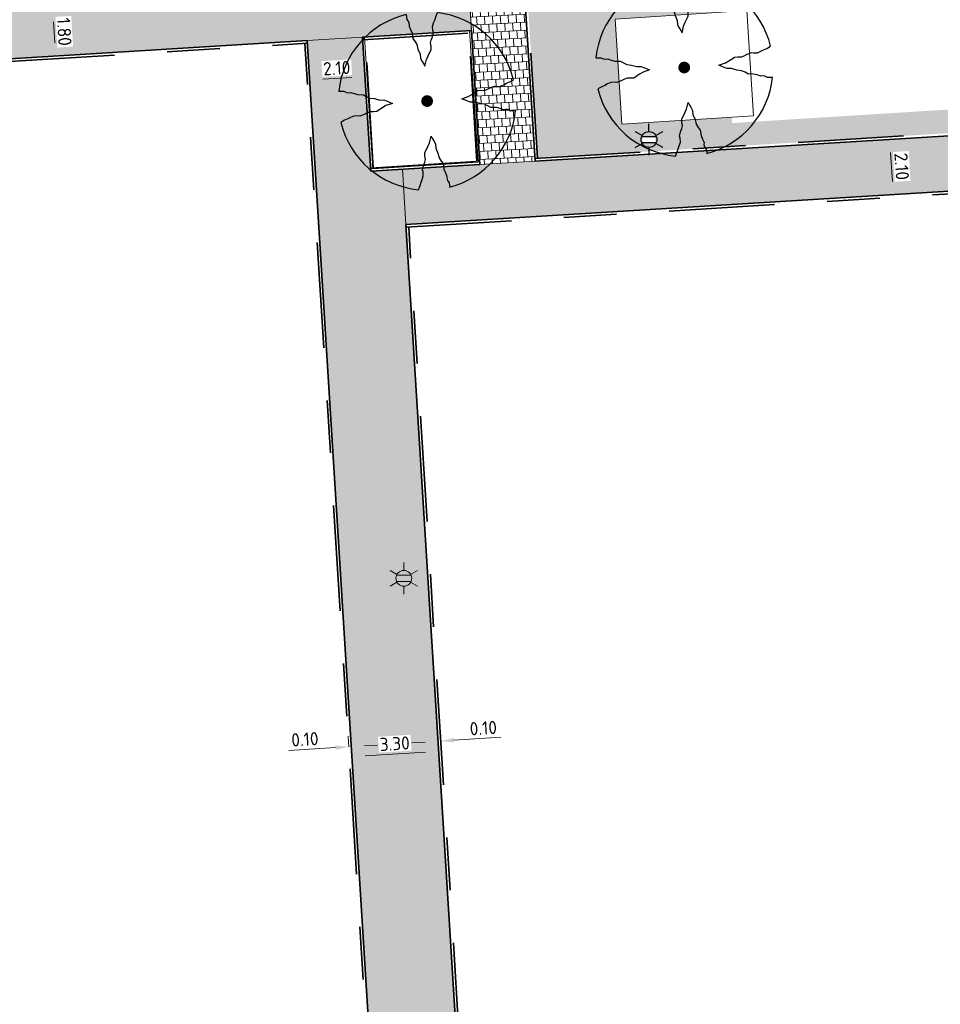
# Model space of a CAD drawing. Header units: metres. Extents: x 162305 to 163132, y 502542 to 502928.
# Tile 37 of 222: x 162530 to 162565, y 502672 to 502709. Entities that reach past the tile are written whole.
import ezdxf
from ezdxf.enums import TextEntityAlignment as Align

# ---------------------------------------------------------------- set-up
doc = ezdxf.new("R2010")
doc.units = ezdxf.units.M
doc.linetypes.add('VH-OPSLUITBAND-SO', pattern=[10, 4, -2, 2, -2])
for name, color, linetype, lineweight, true_color in [('B-WE-OV-LICHTMAST-S-200', 190, 'Continuous', 18, 0x7f00ff), ('N-BH-VH-VERHARDING_TEGEL-Grijs', 253, 'Continuous', 13, 0x828282), ('N-WE-GR-BOOM-S', 3, 'Continuous', 25, 0x00ff00), ('N-WE-GR-PLANTGATVERBETERING-A', 92, 'Continuous', 13, 0x00bd00), ('N-WE-OV-LICHTMAST-S-200', 190, 'Continuous', 25, 0x7f00ff), ('N-WE-VH-KANTOPSLUITING_OPSLUITBAND_100X200-G', 150, 'VH-OPSLUITBAND-SO', 35, 0x007fff)]:
    doc.layers.add(name, color=color, linetype=linetype, lineweight=lineweight, true_color=true_color)
for name, color, linetype, lineweight in [('N-WE-GR-GRAS-A-200', 62, 'Continuous', 18), ('N-WE-VH-KANTOPSLUITING_VOORKANTBAND-G', 50, 'Continuous', 35), ('N-WE-VH-OPENVERHARDING_TEGEL-A', 92, 'Continuous', 18), ('X-XX-AL-M', 7, 'Continuous', 18)]:
    doc.layers.add(name, color=color, linetype=linetype, lineweight=lineweight)
doc.styles.add('NLCS-ISO', font='NLCS-ISO.ttf')
doc.styles.add('NLCS-ISO-M200-T25', font='NLCS-ISO.ttf', dxfattribs={"height": 0.5})
doc.dimstyles.new('NLCS-M200-T25-PIJL_L2_H2', dxfattribs={"dimscale": 0.2, "dimtxt": 2.5, "dimasz": 2.5, "dimexe": 2, "dimexo": 2, "dimgap": 0.7, "dimtad": 1, "dimzin": 0, "dimdsep": 46, "dimtxsty": 'NLCS-ISO-M200-T25', "dimcen": 0, "dimdle": 2, "dimclrd": 256, "dimclre": 256, "dimclrt": 256, "dimazin": 0, "dimtfac": 1, "dimtdec": 3, "dimtofl": 0, "dimtmove": 0, "dimatfit": 3, "dimfxl": 2, "dimfxlon": 1, "dimtfillclr": 256, "dimtolj": 1, "dimtzin": 0, "dimlwd": -1, "dimlwe": -1, "dimarcsym": 0})
pattern_1 = [(273.08552769, (0, 0), (0.165930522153, -0.291491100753), [0.3, -0.3]), (3.08552769, (0, 0), (-0.01614797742, 0.29956508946), [])]
pattern_2 = [(3.03605687, (0, 0), (0.29163426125, 0.165678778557), [0.3, -0.3]), (93.03605687, (0, 0), (-0.29957892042, -0.01588931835), [])]

# ---------------------------------------------------------------- blocks, each defined once
blk = doc.blocks.new('*D197')
at = {"layer": 'X-XX-AL-M', "transparency": 16777216}
for p, q in [((162531.398, 502709.366), (162530.999, 502709.341)), ((162531.43, 502708.867), (162531.48, 502708.069)), ((162531.511, 502707.57), (162531.112, 502707.545))]:
    blk.add_line(p, q, dxfattribs=at)
for points in [[(162531.513, 502708.872), (162531.346, 502708.862), (162531.398, 502709.366)], [(162531.563, 502708.074), (162531.396, 502708.064), (162531.511, 502707.57)]]:
    blk.add_solid(points, dxfattribs=at)
at = {"layer": 'X-XX-AL-M', "transparency": 16777216, "insert": (162531.844, 502708.492), "char_height": 0.5, "attachment_point": 5, "rotation": 273.5814, "style": 'NLCS-ISO-M200-T25', "bg_fill": 3, "box_fill_scale": 1.1, "bg_fill_color": 256, "bg_fill_true_color": 13158600, "bg_fill_transparency": 0}
blk.add_mtext('\\A1;1.80', dxfattribs=at)
at = {"layer": 'Defpoints', "color": 0, "transparency": 16777216}
for p in [(162531.539, 502709.375), (162531.511, 502707.57), (162531.609, 502707.576)]:
    blk.add_point(p, dxfattribs=at)
blk = doc.blocks.new('*D202')
at = {"layer": 'Defpoints', "color": 0, "transparency": 16777216}
for p in [(162541.152, 502706.659), (162543.266, 502706.501), (162541.191, 502706.03)]:
    blk.add_point(p, dxfattribs=at)
at = {"layer": 'X-XX-AL-M', "transparency": 16777216}
for p, q in [((162541.166, 502706.429), (162541.127, 502707.058)), ((162543.248, 502706.79), (162543.223, 502707.189)), ((162542.749, 502706.758), (162541.651, 502706.69))]:
    blk.add_line(p, q, dxfattribs=at)
for points in [[(162542.744, 502706.842), (162542.754, 502706.675), (162543.248, 502706.79)], [(162541.646, 502706.773), (162541.656, 502706.607), (162541.152, 502706.659)]]:
    blk.add_solid(points, dxfattribs=at)
at = {"layer": 'X-XX-AL-M', "transparency": 16777216, "insert": (162542.176, 502707.113), "char_height": 0.5, "attachment_point": 5, "rotation": 3.5814, "style": 'NLCS-ISO-M200-T25', "bg_fill": 3, "box_fill_scale": 1.1, "bg_fill_color": 256, "bg_fill_true_color": 13158600, "bg_fill_transparency": 0}
blk.add_mtext('\\A1;2.10', dxfattribs=at)
blk = doc.blocks.new('*D203')
at = {"layer": 'Defpoints', "color": 0, "transparency": 16777216}
for p in [(162542.734, 502681.323), (162546.046, 502681.217), (162542.754, 502681.011)]:
    blk.add_point(p, dxfattribs=at)
at = {"layer": 'X-XX-AL-M', "transparency": 16777216}
for p, q in [((162546.046, 502681.217), (162546.021, 502681.616)), ((162545.547, 502681.186), (162543.253, 502681.042)), ((162542.754, 502681.011), (162542.779, 502680.612))]:
    blk.add_line(p, q, dxfattribs=at)
for points in [[(162543.247, 502681.125), (162543.258, 502680.959), (162542.754, 502681.011)], [(162545.542, 502681.269), (162545.553, 502681.103), (162546.046, 502681.217)]]:
    blk.add_solid(points, dxfattribs=at)
at = {"layer": 'X-XX-AL-M', "transparency": 16777216, "insert": (162544.376, 502681.503), "char_height": 0.5, "attachment_point": 5, "rotation": 3.5814, "style": 'NLCS-ISO-M200-T25', "bg_fill": 3, "box_fill_scale": 1.1, "bg_fill_color": 256, "bg_fill_true_color": 13158600, "bg_fill_transparency": 0}
blk.add_mtext('\\A1;3.30', dxfattribs=at)
blk = doc.blocks.new('*D204')
at = {"layer": 'Defpoints', "color": 0, "transparency": 16777216}
for p in [(162546.019, 502681.663), (162546.118, 502681.669), (162546.123, 502681.602)]:
    blk.add_point(p, dxfattribs=at)
at = {"layer": 'X-XX-AL-M', "transparency": 16777216}
for p, q in [((162545.524, 502681.564), (162545.025, 502681.533)), ((162546.023, 502681.595), (162546.048, 502681.196)), ((162546.123, 502681.602), (162546.148, 502681.202)), ((162546.622, 502681.633), (162548.398, 502681.744))]:
    blk.add_line(p, q, dxfattribs=at)
for points in [[(162545.519, 502681.647), (162545.529, 502681.481), (162546.023, 502681.595)], [(162546.616, 502681.716), (162546.627, 502681.55), (162546.123, 502681.602)]]:
    blk.add_solid(points, dxfattribs=at)
at = {"layer": 'X-XX-AL-M', "transparency": 16777216, "insert": (162547.735, 502682.093), "char_height": 0.5, "attachment_point": 5, "rotation": 3.5814, "style": 'NLCS-ISO-M200-T25', "bg_fill": 3, "box_fill_scale": 1.1, "bg_fill_color": 256, "bg_fill_true_color": 13158600, "bg_fill_transparency": 0}
blk.add_mtext('\\A1;0.10', dxfattribs=at)
blk = doc.blocks.new('*D205')
at = {"layer": 'Defpoints', "color": 0, "transparency": 16777216}
for p in [(162542.63, 502681.383), (162542.645, 502681.145), (162542.742, 502681.202)]:
    blk.add_point(p, dxfattribs=at)
at = {"layer": 'X-XX-AL-M', "transparency": 16777216}
for p, q in [((162542.63, 502681.383), (162542.605, 502681.782)), ((162542.73, 502681.389), (162542.705, 502681.788)), ((162543.229, 502681.42), (162543.728, 502681.452)), ((162542.131, 502681.352), (162540.354, 502681.241))]:
    blk.add_line(p, q, dxfattribs=at)
for points in [[(162543.224, 502681.504), (162543.234, 502681.337), (162542.73, 502681.389)], [(162542.126, 502681.435), (162542.136, 502681.269), (162542.63, 502681.383)]]:
    blk.add_solid(points, dxfattribs=at)
at = {"layer": 'X-XX-AL-M', "transparency": 16777216, "insert": (162540.969, 502681.67), "char_height": 0.5, "attachment_point": 5, "rotation": 3.5814, "style": 'NLCS-ISO-M200-T25', "bg_fill": 3, "box_fill_scale": 1.1, "bg_fill_color": 256, "bg_fill_true_color": 13158600, "bg_fill_transparency": 0}
blk.add_mtext('\\A1;0.10', dxfattribs=at)
blk = doc.blocks.new('*D206')
at = {"layer": 'Defpoints', "color": 0, "transparency": 16777216}
for p in [(162563.149, 502704.411), (162562.416, 502702.262), (162563.278, 502702.315)]:
    blk.add_point(p, dxfattribs=at)
at = {"layer": 'X-XX-AL-M', "transparency": 16777216}
for p, q in [((162563.149, 502704.411), (162563.548, 502704.435)), ((162563.18, 502703.912), (162563.247, 502702.814)), ((162562.878, 502702.29), (162563.677, 502702.339))]:
    blk.add_line(p, q, dxfattribs=at)
for points in [[(162563.263, 502703.917), (162563.097, 502703.907), (162563.149, 502704.411)], [(162563.33, 502702.819), (162563.164, 502702.809), (162563.278, 502702.315)]]:
    blk.add_solid(points, dxfattribs=at)
at = {"layer": 'X-XX-AL-M', "transparency": 16777216, "insert": (162563.603, 502703.387), "char_height": 0.5, "attachment_point": 5, "rotation": 273.5059, "style": 'NLCS-ISO-M200-T25', "bg_fill": 3, "box_fill_scale": 1.1, "bg_fill_color": 256, "bg_fill_true_color": 13158600, "bg_fill_transparency": 0}
blk.add_mtext('\\A1;2.10', dxfattribs=at)
blk = doc.blocks.new('SGR-BOOM_2E GROOTTE')
h = blk.add_hatch(color=256)
edge = h.paths.add_edge_path()
edge.add_arc((-0.002, 0.003), 0.15, 0, 360)
at = {"flags": 128}
for points in [[(-0.393, 2.219), (-0.386, 2.091), (-0.348, 2.03), (-0.339, 1.969), (-0.341, 1.917), (-0.308, 1.837), (-0.277, 1.741), (-0.267, 1.599), (-0.216, 1.531), (-0.176, 1.447), (-0.153, 1.329), (-0.105, 1.196), (-0.101, 1.091), (-0.064, 1.01), (-0.03, 0.939), (-0.003, 0.885), (0.045, 1.05), (0.096, 1.142), (0.143, 1.23), (0.18, 1.291), (0.184, 1.376), (0.173, 1.464), (0.193, 1.531), (0.234, 1.613), (0.265, 1.725), (0.255, 1.772), (0.254, 1.878), (0.285, 1.965), (0.319, 2.036), (0.35, 2.117), (0.397, 2.217)], [(-2.219, 0.389), (-2.089, 0.381), (-2.027, 0.345), (-1.967, 0.335), (-1.916, 0.339), (-1.835, 0.305), (-1.74, 0.274), (-1.598, 0.264), (-1.531, 0.213), (-1.443, 0.17), (-1.325, 0.147), (-1.195, 0.102), (-1.09, 0.098), (-1.008, 0.061), (-0.938, 0.027), (-0.883, 0), (-1.048, -0.048), (-1.141, -0.099), (-1.229, -0.146), (-1.29, -0.183), (-1.374, -0.186), (-1.462, -0.176), (-1.531, -0.196), (-1.612, -0.237), (-1.723, -0.268), (-1.77, -0.258), (-1.876, -0.259), (-1.963, -0.29), (-2.034, -0.323), (-2.115, -0.352), (-2.216, -0.401)], [(2.214, -0.385), (2.084, -0.378), (2.022, -0.34), (1.963, -0.33), (1.912, -0.335), (1.829, -0.3), (1.734, -0.27), (1.593, -0.259), (1.525, -0.21), (1.44, -0.168), (1.322, -0.144), (1.191, -0.097), (1.084, -0.093), (1.004, -0.057), (0.933, -0.022), (0.879, 0.005), (1.044, 0.053), (1.136, 0.103), (1.224, 0.15), (1.284, 0.188), (1.368, 0.191), (1.458, 0.18), (1.525, 0.201), (1.606, 0.24), (1.719, 0.273), (1.765, 0.263), (1.87, 0.262), (1.959, 0.292), (2.029, 0.328), (2.111, 0.357), (2.212, 0.405)], [(-0.36, -2.218), (-0.311, -2.117), (-0.28, -2.037), (-0.248, -1.966), (-0.217, -1.878), (-0.216, -1.773), (-0.228, -1.725), (-0.195, -1.613), (-0.156, -1.531), (-0.135, -1.464), (-0.145, -1.375), (-0.141, -1.292), (-0.104, -1.231), (-0.057, -1.143), (-0.006, -1.05), (0.041, -0.885), (0.069, -0.939), (0.102, -1.01), (0.139, -1.092), (0.144, -1.196), (0.19, -1.328), (0.213, -1.447), (0.255, -1.531), (0.305, -1.599), (0.316, -1.741), (0.347, -1.836), (0.381, -1.918), (0.376, -1.968), (0.387, -2.031), (0.423, -2.09), (0.432, -2.205)]]:
    blk.add_lwpolyline(points, dxfattribs=at)
for start, end in [(100.0002, 170.1098), (10.2999, 79.792), (190.3241, 260.8433), (281.0946, 350.0621)]:
    blk.add_arc((-0.002, 0.003), 2.25, start, end)
blk = doc.blocks.new('B-SOV-LICHTMAST-SO')
for p, q in [((0, 1.5), (0, 3)), ((-1.3, 0.75), (-2.6, 1.5)), ((1.3, 0.75), (2.6, 1.5)), ((-1.3, -0.75), (-2.6, -1.5)), ((0, -1.5), (0, -3)), ((1.3, -0.75), (2.6, -1.5))]:
    blk.add_line(p, q)
at = {"flags": 128}
for points in [[(-1.38, 0.59), (1.38, 0.59)], [(-1.38, -0.59), (1.38, -0.59)]]:
    blk.add_lwpolyline(points, dxfattribs=at)
blk.add_circle((0, 0), 1.5)
at = {"style": 'NLCS-ISO'}
blk.add_attdef('TYPE', text='', height=1.8, dxfattribs=at).set_placement((0, 3), align=Align.BOTTOM_CENTER)
blk = doc.blocks.new('SOV-LICHTMAST-SO')
h = blk.add_hatch(color=256)
h.paths.add_polyline_path([(1.38, 0.59, 0.658505), (-1.38, 0.59)])
h.paths.add_polyline_path([(-1.38, -0.59, 0.658505), (1.38, -0.59)])
at = {"flags": 128}
for points in [[(0, 1.5), (0, 3)], [(-2.6, 1.5), (-1.3, 0.75)], [(-1.38, 0.59), (1.38, 0.59)], [(1.3, 0.75), (2.6, 1.5)], [(-2.6, -1.5), (-1.3, -0.75)], [(-1.38, -0.59), (1.38, -0.59)], [(0, -1.5), (0, -3)], [(2.6, -1.5), (1.3, -0.75)]]:
    blk.add_lwpolyline(points, dxfattribs=at)
blk.add_circle((0, 0), 1.5)
at = {"style": 'NLCS-ISO'}
blk.add_attdef('TYPE', text='', height=1.8, dxfattribs=at).set_placement((0, 3), align=Align.BOTTOM_CENTER)

msp = doc.modelspace()

# ---------------------------------------------------------------- hatches: boundary and pattern name
at = {"layer": 'N-WE-GR-GRAS-A-200'}
h = msp.add_hatch(dxfattribs=at)
h.set_pattern_fill('AGR-GRAS_02-SO', color=256, scale=0.2, style=0, pattern_type=2)
h.set_pattern_definition([(0, (0, 0), (2, 2), [0.5, -1.5]), (0, (1.1, 1.2), (2, 2), [0.5, -1.5]), (90, (0.2, 0.7), (-2, 2), [0.5, -1.5]), (90, (1, 1.4), (-2, 2), [0.5, -1.5]), (45, (0.4, 1.4), (0, 2), [0.5, -2.328427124]), (135, (1.1, 0), (-2, 0), [0.5, -2.328427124]), (26.5650512, (0.5, 0.6), (2, 8e-10), [0.5, -3.972135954]), (26.5650512, (1.4, 1.6), (2, 8e-10), [0.5, -3.972135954]), (63.43494882, (1.4, 0), (1e-10, 2), [0.5, -3.972135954]), (63.43494882, (0.5, 0.9), (1e-10, 2), [0.5, -3.972135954]), (63.43494882, (1.2, 0.4), (1e-10, 2), [0.5, -3.972135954]), (116.5650512, (0, 1.1), (-8e-10, 2), [0.5, -3.972135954]), (153.43494882, (0.4, 0.3), (-2, 1e-10), [0.5, -3.972135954])])
h.paths.add_polyline_path([(162421.517, 502819.726), (162435.034, 502820.576), (162435.169, 502820.432), (162435.343, 502820.275), (162435.553, 502820.121), (162435.897, 502819.944), (162436.228, 502819.841), (162436.649, 502819.789), (162442.014, 502820.095), (162442.181, 502820.21), (162442.325, 502817.953), (162445.008, 502818.123), (162446.244, 502817.251), (162443.192, 502817.061), (162443.511, 502811.925), (162442.505, 502811.858), (162442.17, 502817.226), (162424.634, 502816.13), (162424.643, 502815.982), (162424.967, 502810.771), (162422.081, 502810.59)])
edge = h.paths.add_edge_path(flags=16)
edge.add_ellipse((162362.043, 502852.57), major_axis=(-0.0024, 0.0374), ratio=0.999228, start_angle=0, end_angle=360, ccw=False)
edge = h.paths.add_edge_path(flags=16)
edge.add_ellipse((162362.585, 502843.074), major_axis=(-0.0024, 0.0374), ratio=0.999228, start_angle=0, end_angle=360, ccw=False)
edge = h.paths.add_edge_path(flags=16)
edge.add_ellipse((162361.375, 502862.47), major_axis=(-0.0024, 0.0374), ratio=0.999228, start_angle=0, end_angle=360, ccw=False)
h.paths.add_polyline_path([(162362.219, 502859.55), (162362.319, 502859.557), (162363.515, 502840.078), (162363.415, 502840.072), (162363.443, 502839.623), (162363.543, 502839.629), (162363.629, 502838.217), (162362.822, 502838.159), (162362.786, 502838.484), (162362.788, 502838.484), (162362.758, 502838.774), (162362.163, 502845.491), (162360.898, 502866.676), (162361.878, 502866.739), (162362.291, 502860.006), (162362.191, 502860)])
h.paths.add_polyline_path([(162370.36, 502859.13), (162370.182, 502861.923), (162370.463, 502861.92), (162370.486, 502861.402), (162370.779, 502861.415), (162370.814, 502860.896), (162371.337, 502860.935), (162371.387, 502859.961), (162371.777, 502859.979), (162371.78, 502859.223)])
edge = h.paths.add_edge_path(flags=16)
edge.add_ellipse((162389.544, 502924.307), major_axis=(-0.0024, 0.0375), ratio=0.999228, start_angle=0, end_angle=360, ccw=False)
edge = h.paths.add_edge_path(flags=16)
edge.add_ellipse((162379.964, 502923.711), major_axis=(-0.0024, 0.0375), ratio=0.999228, start_angle=0, end_angle=360, ccw=False)
h.paths.add_polyline_path([(162371.042, 502923.041), (162371.029, 502923.547), (162371.022, 502923.655), (162398.112, 502925.305), (162398.145, 502924.764)])
edge = h.paths.add_edge_path(flags=16)
edge.add_ellipse((162472.361, 502871.473), major_axis=(-0.0024, 0.0375), ratio=0.999228, start_angle=0, end_angle=360, ccw=False)
edge = h.paths.add_edge_path(flags=16)
edge.add_ellipse((162472.286, 502872.403), major_axis=(-0.0024, 0.0375), ratio=0.999228, start_angle=0, end_angle=360, ccw=False)
edge = h.paths.add_edge_path(flags=16)
edge.add_ellipse((162481.311, 502872.974), major_axis=(-0.0024, 0.0375), ratio=0.999228, start_angle=0, end_angle=360, ccw=False)
edge = h.paths.add_edge_path(flags=16)
edge.add_ellipse((162481.4, 502872.078), major_axis=(-0.0024, 0.0375), ratio=0.999228, start_angle=0, end_angle=360, ccw=False)
edge = h.paths.add_edge_path(flags=16)
edge.add_ellipse((162491.481, 502873.637), major_axis=(-0.0024, 0.0375), ratio=0.999228, start_angle=0, end_angle=360, ccw=False)
edge = h.paths.add_edge_path()
edge.add_line((162491.614, 502871.718), (162490.496, 502871.657))
edge.add_line((162490.496, 502871.657), (162490.491, 502871.77))
edge.add_line((162490.491, 502871.77), (162478.157, 502870.992))
edge.add_line((162478.157, 502870.992), (162470.974, 502870.605))
edge.add_line((162470.974, 502870.605), (162470.856, 502872.5))
edge.add_line((162470.856, 502872.5), (162485.627, 502873.415))
edge.add_line((162485.627, 502873.415), (162493.227, 502873.874))
edge.add_line((162493.227, 502873.874), (162492.846, 502880.392))
edge.add_line((162492.846, 502880.392), (162493.987, 502880.465))
edge.add_line((162493.987, 502880.465), (162494.519, 502871.874))
edge.add_line((162494.519, 502871.874), (162491.646, 502871.719))
edge.add_ellipse((162491.628, 502871.752), major_axis=(-0.0024, 0.0375), ratio=0.999228, start_angle=204.2611, end_angle=514.6215)
h.paths.add_polyline_path([(162503.076, 502855.443), (162503.175, 502855.449), (162503.182, 502855.349), (162507.723, 502855.63), (162508.325, 502845.898), (162508.826, 502845.929), (162509.922, 502845.996), (162508.48, 502869.305), (162502.561, 502868.939), (162502.362, 502868.295), (162502.373, 502866.891)])
h.paths.add_polyline_path([(162538.734, 502870.453), (162538.737, 502870.459), (162538.743, 502870.478), (162538.747, 502870.497), (162538.75, 502870.516), (162538.751, 502870.535), (162538.75, 502870.553), (162538.747, 502870.572), (162538.743, 502870.591), (162538.737, 502870.611), (162538.729, 502870.629), (162538.722, 502870.641), (162538.703, 502870.938), (162537.951, 502870.89), (162537.968, 502870.619), (162537.965, 502870.611), (162537.958, 502870.591), (162537.954, 502870.572), (162537.952, 502870.553), (162537.951, 502870.535), (162537.952, 502870.516), (162537.954, 502870.497), (162537.958, 502870.478), (162537.965, 502870.459), (162537.973, 502870.44), (162537.98, 502870.426), (162537.999, 502870.138), (162538.751, 502870.186)], flags=16)
edge = h.paths.add_edge_path(flags=16)
edge.add_ellipse((162531.906, 502869.982), major_axis=(-0.25, 0), ratio=1, start_angle=-146.5113, end_angle=206.759, ccw=False)
edge.add_line((162532.115, 502870.12), (162532.13, 502870.095))
edge = h.paths.add_edge_path(flags=16)
edge.add_ellipse((162511.919, 502869.277), major_axis=(-0.0024, 0.0375), ratio=0.999228, start_angle=0, end_angle=360, ccw=False)
edge = h.paths.add_edge_path(flags=16)
edge.add_ellipse((162522.497, 502868.462), major_axis=(-0.0024, 0.0375), ratio=0.999228, start_angle=0, end_angle=360, ccw=False)
edge = h.paths.add_edge_path(flags=16)
edge.add_ellipse((162522.447, 502869.89), major_axis=(-0.0024, 0.0375), ratio=0.999228, start_angle=0, end_angle=360, ccw=False)
edge = h.paths.add_edge_path(flags=16)
edge.add_ellipse((162532.379, 502869.057), major_axis=(-0.0024, 0.0375), ratio=0.999228, start_angle=0, end_angle=360, ccw=False)
edge = h.paths.add_edge_path()
edge.add_line((162511.902, 502867.747), (162510.21, 502867.645))
edge.add_line((162510.21, 502867.645), (162510.109, 502869.306))
edge.add_line((162510.109, 502869.306), (162538.74, 502871.078))
edge.add_line((162538.74, 502871.078), (162538.844, 502869.377))
edge.add_line((162538.844, 502869.377), (162511.943, 502867.75))
edge.add_ellipse((162511.92, 502867.78), major_axis=(-0.0024, 0.0375), ratio=0.999228, start_angle=212.8954, end_angle=506.7392)
edge = h.paths.add_edge_path(flags=16)
edge.add_ellipse((162554.017, 502704.407), major_axis=(-0.25, 0), ratio=1, start_angle=-19.7806, end_angle=333.4897, ccw=False)
edge.add_line((162553.781, 502704.492), (162553.793, 502704.519))
edge = h.paths.add_edge_path()
edge.add_ellipse((162551.443, 502714.761), major_axis=(-0.579, 0), ratio=1, start_angle=88.3276, end_angle=98.4248)
edge.add_line((162551.528, 502714.188), (162556.303, 502714.513))
edge.add_line((162556.303, 502714.513), (162556.577, 502710.125))
edge.add_line((162556.577, 502710.125), (162556.776, 502710.137))
edge.add_line((162556.776, 502710.137), (162556.846, 502709.236))
edge.add_line((162556.846, 502709.236), (162552.732, 502708.974))
edge.add_line((162552.732, 502708.974), (162552.986, 502704.982))
edge.add_line((162552.986, 502704.982), (162557.154, 502705.248))
edge.add_line((162557.154, 502705.248), (162557.171, 502705.029))
edge.add_line((162557.171, 502705.029), (162577.095, 502706.273))
edge.add_line((162577.095, 502706.273), (162577.219, 502706.826))
edge.add_line((162577.219, 502706.826), (162577.305, 502705.378))
edge.add_line((162577.305, 502705.378), (162549.792, 502703.693))
edge.add_line((162549.792, 502703.693), (162549.16, 502713.814))
edge.add_line((162549.16, 502713.814), (162549.362, 502713.826))
edge.add_line((162549.362, 502713.826), (162549.356, 502713.926))
edge.add_line((162549.356, 502713.926), (162550.264, 502713.982))
edge.add_ellipse((162550.22, 502714.681), major_axis=(-0.7, 0), ratio=1, start_angle=93.5531, end_angle=128.9932)
edge.add_line((162550.661, 502714.137), (162551.426, 502714.182))
edge = h.paths.add_edge_path(flags=16)
edge.add_ellipse((162508.182, 502708.963), major_axis=(-0.0024, 0.0375), ratio=0.999228, start_angle=0, end_angle=360, ccw=False)
edge = h.paths.add_edge_path(flags=16)
edge.add_ellipse((162498.418, 502708.139), major_axis=(-0.0024, 0.0375), ratio=0.999228, start_angle=0, end_angle=360, ccw=False)
edge = h.paths.add_edge_path(flags=16)
edge.add_ellipse((162487.929, 502707.676), major_axis=(-0.0024, 0.0375), ratio=0.999228, start_angle=0, end_angle=360, ccw=False)
edge = h.paths.add_edge_path(flags=16)
edge.add_ellipse((162478.214, 502707.105), major_axis=(-0.0024, 0.0375), ratio=0.999228, start_angle=0, end_angle=360, ccw=False)
h.paths.add_polyline_path([(162476.685, 502707.087), (162505.879, 502708.912), (162539.79, 502710.978), (162539.851, 502709.987), (162476.746, 502706.099)])
edge = h.paths.add_edge_path(flags=16)
edge.add_ellipse((162395.834, 502721.362), major_axis=(-0.0024, 0.0374), ratio=0.999228, start_angle=0, end_angle=360, ccw=False)
edge = h.paths.add_edge_path(flags=16)
edge.add_ellipse((162396.47, 502711.185), major_axis=(-0.0024, 0.0374), ratio=0.999228, start_angle=0, end_angle=360, ccw=False)
edge = h.paths.add_edge_path()
edge.add_line((162395.383, 502731.715), (162396.765, 502708.907))
edge.add_line((162396.765, 502708.907), (162397.036, 502704.3))
edge.add_line((162397.036, 502704.3), (162396.295, 502704.256))
edge.add_line((162396.295, 502704.256), (162395.798, 502704.697))
edge.add_line((162395.798, 502704.697), (162394.018, 502733.935))
edge.add_line((162394.018, 502733.935), (162394.9, 502734.934))
edge.add_line((162394.9, 502734.934), (162395.187, 502734.952))
edge.add_line((162395.187, 502734.952), (162395.379, 502731.782))
edge.add_ellipse((162395.364, 502731.747), major_axis=(-0.0024, 0.0374), ratio=0.999228, start_angle=333.5251, end_angle=566.1217)
edge = h.paths.add_edge_path(flags=16)
edge.add_ellipse((162599.331, 502707.364), major_axis=(-0.0024, 0.0375), ratio=0.999228, start_angle=0, end_angle=360, ccw=False)
edge = h.paths.add_edge_path(flags=16)
edge.add_ellipse((162589.565, 502706.823), major_axis=(-0.0024, 0.0375), ratio=0.999228, start_angle=0, end_angle=360, ccw=False)
edge = h.paths.add_edge_path()
edge.add_ellipse((162583.961, 502706.24), major_axis=(-0.25, 0), ratio=1, start_angle=93.4892, end_angle=273.4892)
edge.add_line((162583.945, 502706.489), (162583.943, 502706.535))
edge.add_line((162583.943, 502706.535), (162608.977, 502708.062))
edge.add_line((162608.977, 502708.062), (162609.022, 502707.322))
edge.add_line((162609.022, 502707.322), (162583.988, 502705.788))
edge.add_line((162583.988, 502705.788), (162583.976, 502705.99))
edge = h.paths.add_edge_path(flags=16)
edge.add_ellipse((162616.144, 502666.519), major_axis=(-0.0024, 0.0374), ratio=0.999228, start_angle=0, end_angle=360, ccw=False)
edge = h.paths.add_edge_path(flags=16)
edge.add_ellipse((162615.418, 502676.401), major_axis=(-0.0024, 0.0374), ratio=0.999228, start_angle=0, end_angle=360, ccw=False)
edge = h.paths.add_edge_path()
edge.add_ellipse((162615.429, 502664.807), major_axis=(-0.25, 0), ratio=1, start_angle=33.4892, end_angle=333.4892)
edge.add_line((162615.205, 502664.919), (162615.153, 502664.945))
edge.add_line((162615.153, 502664.945), (162613.958, 502684.042))
edge.add_line((162613.958, 502684.042), (162615.141, 502684.116))
edge.add_line((162615.141, 502684.116), (162615.159, 502683.799))
edge.add_line((162615.159, 502683.799), (162616.307, 502665.548))
edge.add_line((162616.307, 502665.548), (162616.303, 502665.534))
edge.add_line((162616.303, 502665.534), (162616.301, 502665.515))
edge.add_line((162616.301, 502665.515), (162616.3, 502665.496))
edge.add_line((162616.3, 502665.496), (162616.301, 502665.477))
edge.add_line((162616.301, 502665.477), (162616.303, 502665.458))
edge.add_line((162616.303, 502665.458), (162616.308, 502665.439))
edge.add_line((162616.308, 502665.439), (162616.314, 502665.42))
edge.add_line((162616.314, 502665.42), (162616.315, 502665.418))
edge.add_line((162616.315, 502665.418), (162616.722, 502658.942))
edge.add_line((162616.722, 502658.942), (162615.533, 502658.854))
edge.add_line((162615.533, 502658.854), (162615.172, 502664.637))
edge.add_line((162615.172, 502664.637), (162615.22, 502664.669))
h.paths.add_polyline_path([(162613.807, 502655.383), (162613.598, 502658.712), (162613.638, 502658.715), (162613.934, 502653.992), (162582.144, 502652.018), (162582.063, 502653.317)])
h.paths.add_polyline_path([(162630.424, 502647.556), (162630.699, 502642.626), (162628.4, 502642.494), (162627.777, 502642.458), (162627.786, 502642.278), (162603.433, 502640.765), (162603.114, 502645.897), (162602.077, 502645.841), (162602.105, 502645.392), (162602.141, 502645.394), (162602.467, 502640.049), (162633.855, 502641.963), (162634.145, 502641.982), (162633.881, 502644.367), (162633.717, 502645), (162633.378, 502645.727), (162632.876, 502646.364), (162632.286, 502646.854), (162631.624, 502647.211)])
edge = h.paths.add_edge_path(flags=16)
edge.add_ellipse((162567.845, 502652.2), major_axis=(-0.0024, 0.0375), ratio=0.999228, start_angle=0, end_angle=360, ccw=False)
edge = h.paths.add_edge_path()
edge.add_line((162548.046, 502650.768), (162548.03, 502651.015))
edge.add_line((162548.03, 502651.015), (162549.486, 502651.109))
edge.add_line((162549.486, 502651.109), (162549.486, 502650.517))
edge.add_line((162549.486, 502650.517), (162550.286, 502650.517))
edge.add_line((162550.286, 502650.517), (162550.286, 502651.16))
edge.add_line((162550.286, 502651.16), (162558.56, 502651.693))
edge.add_ellipse((162558.587, 502651.719), major_axis=(-0.0024, 0.0375), ratio=0.999228, start_angle=129.7834, end_angle=230.2968)
edge.add_line((162558.617, 502651.697), (162573.877, 502652.68))
edge.add_line((162573.877, 502652.68), (162573.944, 502651.609))
edge.add_line((162573.944, 502651.609), (162548.093, 502650.004))
edge.add_line((162548.093, 502650.004), (162548.05, 502650.705))
edge.add_ellipse((162548.028, 502650.735), major_axis=(-0.0024, 0.0375), ratio=0.999228, start_angle=211.6727, end_angle=328.1784)
edge = h.paths.add_edge_path(flags=16)
edge.add_ellipse((162430.665, 502659.865), major_axis=(-0.0024, 0.0375), ratio=0.999228, start_angle=0, end_angle=360, ccw=False)
edge = h.paths.add_edge_path(flags=16)
edge.add_ellipse((162420.419, 502659.642), major_axis=(-0.0024, 0.0375), ratio=0.999228, start_angle=0, end_angle=360, ccw=False)
edge = h.paths.add_edge_path(flags=16)
edge.add_ellipse((162411.256, 502659.155), major_axis=(-0.0024, 0.0375), ratio=0.999228, start_angle=0, end_angle=360, ccw=False)
h.paths.add_polyline_path([(162435.507, 502661.043), (162435.323, 502659.857), (162409.633, 502658.262), (162409.562, 502659.421), (162417.311, 502659.909), (162417.311, 502659.564), (162418.111, 502659.564), (162418.111, 502659.962)])
edge = h.paths.add_edge_path()
edge.add_arc((162406.536, 502665.135), 0.25, 314.1361, 386.759)
edge.add_line((162406.759, 502665.248), (162406.744, 502665.273))
edge.add_arc((162406.536, 502665.135), 0.25, 33.4892, 53.1521)
edge.add_line((162406.686, 502665.335), (162405.617, 502682.119))
edge.add_line((162405.617, 502682.119), (162404.587, 502699.361))
edge.add_line((162404.587, 502699.361), (162405.114, 502699.394))
edge.add_line((162405.114, 502699.394), (162407.566, 502659.298))
edge.add_line((162407.566, 502659.298), (162407.073, 502659.267))
edge.add_line((162407.073, 502659.267), (162407.068, 502659.343))
edge.add_line((162407.068, 502659.343), (162407.062, 502659.43))
edge.add_line((162407.062, 502659.43), (162406.71, 502664.956))
h.paths.add_polyline_path([(162384.175, 502626.989), (162385.046, 502626.592), (162372.825, 502599.014), (162371.335, 502595.495), (162370.722, 502593.495), (162370.394, 502591.743), (162370.27, 502590.819), (162370.22, 502589.04), (162370.38, 502587.03), (162370.565, 502585.909), (162371.415, 502583.295), (162372.193, 502581.707), (162370.908, 502584.33), (162369.966, 502586.806), (162369.747, 502588.04), (162369.616, 502589.543), (162369.609, 502591.028), (162369.765, 502592.585), (162370.157, 502594.429), (162370.745, 502596.215), (162373.739, 502603.155), (162382.073, 502622.389), (162383.982, 502627.016)])
h.paths.add_polyline_path([(162633.546, 502600.513), (162633.828, 502595.971), (162634.923, 502596.039), (162635.361, 502596.088), (162635.807, 502596.254), (162636.127, 502596.481), (162636.395, 502596.782), (162636.609, 502597.185), (162636.68, 502597.521), (162636.692, 502597.852), (162636.458, 502601.632), (162636.458, 502601.69), (162604.902, 502599.753), (162604.852, 502599.75), (162605.149, 502595.651), (162605.325, 502595.091), (162605.529, 502594.771), (162606.031, 502594.327), (162606.489, 502594.101), (162606.98, 502594.014), (162607.398, 502594.03), (162607.379, 502594.329), (162607.479, 502594.335), (162607.197, 502598.877)])
at = {"layer": 'N-WE-VH-OPENVERHARDING_TEGEL-A', "true_color": 0x333333}
h = msp.add_hatch(dxfattribs=at)
h.set_pattern_fill('AVH-TEGEL_300X300_HALFST', color=250, angle=273.0855, pattern_type=2)
h.set_pattern_definition(pattern_1)
h.paths.add_polyline_path([(162549.104, 502713.109), (162549.698, 502703.587), (162547.602, 502703.458), (162547.173, 502710.338), (162547.008, 502712.979)])
h = msp.add_hatch(dxfattribs=at)
h.set_pattern_fill('AVH-TEGEL_300X300_HALFST', color=250, angle=3.0361, pattern_type=2)
h.set_pattern_definition(pattern_2)
h.paths.add_polyline_path([(162547.285, 502708.542), (162543.154, 502708.287), (162541.059, 502708.158), (162396.033, 502699.223), (162395.921, 502701.019), (162547.173, 502710.338)])
h = msp.add_hatch(dxfattribs=at)
h.set_pattern_fill('AVH-TEGEL_300X300_HALFST', color=250, angle=273.0855, pattern_type=2)
h.set_pattern_definition(pattern_1)
h.paths.add_polyline_path([(162543.154, 502708.287), (162543.471, 502703.205), (162544.671, 502703.279), (162544.8, 502701.183), (162548, 502649.898), (162545.904, 502649.767), (162544.95, 502665.061), (162543.751, 502664.987), (162543.663, 502666.44), (162541.059, 502708.158)])
h = msp.add_hatch(dxfattribs=at)
h.set_pattern_fill('AVH-TEGEL_300X300_HALFST', color=250, angle=3.0361, pattern_type=2)
h.set_pattern_definition(pattern_2)
h.paths.add_polyline_path([(162621.902, 502705.907), (162544.8, 502701.183), (162544.671, 502703.279), (162547.602, 502703.458), (162549.698, 502703.587), (162622.371, 502708.039)])

# ---------------------------------------------------------------- linework, layer by layer
at = {"layer": 'N-BH-VH-VERHARDING_TEGEL-Grijs'}
for p, q in [((162547.173, 502710.338), (162547.285, 502708.542)), ((162543.154, 502708.287), (162541.059, 502708.158)), ((162547.602, 502703.458), (162549.698, 502703.587)), ((162544.8, 502701.183), (162544.671, 502703.279))]:
    msp.add_line(p, q, dxfattribs=at)
at = {"layer": 'N-BH-VH-VERHARDING_TEGEL-Grijs', "flags": 128}
for points in [[(162549.104, 502713.109), (162549.698, 502703.587), (162547.602, 502703.458), (162547.173, 502710.338), (162547.008, 502712.979), (162549.104, 502713.109)], [(162547.285, 502708.542), (162543.154, 502708.287), (162541.059, 502708.158), (162396.033, 502699.223), (162395.921, 502701.019), (162547.173, 502710.338), (162547.285, 502708.542)], [(162543.154, 502708.287), (162543.471, 502703.205), (162544.671, 502703.279), (162544.8, 502701.183), (162548, 502649.898), (162545.904, 502649.767), (162544.95, 502665.061), (162543.751, 502664.987), (162543.663, 502666.44), (162541.059, 502708.158), (162543.154, 502708.287)], [(162621.902, 502705.907), (162544.8, 502701.183), (162544.671, 502703.279), (162547.602, 502703.458), (162549.698, 502703.587), (162622.371, 502708.039), (162621.902, 502705.907)]]:
    msp.add_lwpolyline(points, dxfattribs=at)
at = {"layer": 'N-WE-GR-PLANTGATVERBETERING-A', "flags": 128}
for points in [[(162552.732, 502708.974), (162557.722, 502709.292), (162557.976, 502705.3), (162552.986, 502704.982), (162552.732, 502708.974)], [(162543.542, 502703.293), (162543.225, 502708.283), (162547.217, 502708.537), (162547.534, 502703.547), (162543.542, 502703.293)]]:
    msp.add_lwpolyline(points, dxfattribs=at)
at = {"layer": 'N-WE-VH-KANTOPSLUITING_OPSLUITBAND_100X200-G'}
for p, q in [((162549.792, 502703.693), (162549.16, 502713.814)), ((162543.161, 502708.188), (162547.291, 502708.442)), ((162547.495, 502703.572), (162547.191, 502708.436)), ((162509.793, 502706.131), (162541.065, 502708.058)), ((162543.564, 502703.331), (162543.26, 502708.194)), ((162549.692, 502703.687), (162622.289, 502708.134)), ((162543.464, 502703.325), (162547.595, 502703.578)), ((162544.806, 502701.083), (162570.958, 502702.685)), ((162548.093, 502650.004), (162544.906, 502701.089))]:
    msp.add_line(p, q, dxfattribs=at)
msp.add_lwpolyline([(162509.792, 502706.152), (162512.369, 502664.681), (162543.555, 502666.573), (162540.965, 502708.052)], dxfattribs=at)
at = {"layer": 'N-WE-VH-KANTOPSLUITING_VOORKANTBAND-G'}
msp.add_lwpolyline([(162549.37, 502739.672), (162621.23, 502744.152), (162621.76, 502743.684), (162622.612, 502729.836), (162618.973, 502729.612), (162619.047, 502728.415), (162622.685, 502728.639), (162623.518, 502715.1, -0.069569), (162623.298, 502712.256), (162622.371, 502708.039), (162549.698, 502703.587), (162549.06, 502713.808)], format="xyb", dxfattribs=at)
for points in [[(162547.285, 502708.542), (162543.154, 502708.287), (162543.471, 502703.205), (162547.602, 502703.458)], [(162541.059, 502708.158), (162509.687, 502706.225), (162512.276, 502664.575), (162543.661, 502666.48)]]:
    msp.add_lwpolyline(points, close=True, dxfattribs=at)
msp.add_lwpolyline([(162574.072, 502652.769), (162574.15, 502651.521), (162548, 502649.898), (162544.8, 502701.183), (162570.952, 502702.785), (162574.032, 502653.418)], dxfattribs=at)

# ---------------------------------------------------------------- block references
at = {"layer": 'B-WE-OV-LICHTMAST-S-200', "xscale": 0.2, "yscale": 0.2}
for p in [(162554.017, 502704.407), (162544.719, 502687.772)]:
    msp.add_blockref('B-SOV-LICHTMAST-SO', p, dxfattribs=at)
at = {"layer": 'N-WE-GR-BOOM-S', "xscale": 1.5, "yscale": 1.5, "zscale": 1.5, "rotation": 3.553090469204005}
msp.add_blockref('SGR-BOOM_2E GROOTTE', (162555.357, 502707.132), dxfattribs=at)
at = {"layer": 'N-WE-OV-LICHTMAST-S-200', "xscale": 0.2, "yscale": 0.2, "zscale": 0.51972000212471}
msp.add_blockref('SOV-LICHTMAST-SO', (162554.017, 502704.407), dxfattribs=at)

# ---------------------------------------------------------------- next in the draw order: dimensions: what is measured, and where the dimension line sits
at = {"layer": 'X-XX-AL-M'}
for base, p1, p2, angle, picture, middle in [((162531.511, 502707.57), (162531.539, 502709.375), (162531.609, 502707.576), 93.5814, '*D197', (162531.844, 502708.492)), ((162541.152, 502706.659), (162543.266, 502706.501), (162541.191, 502706.03), 3.5814, '*D202', (162542.176, 502707.113)), ((162563.278, 502702.315), (162563.149, 502704.411), (162562.416, 502702.262), 93.5059, '*D206', (162563.603, 502703.387)), ((162542.754, 502681.011), (162546.046, 502681.217), (162542.734, 502681.323), 3.5814, '*D203', (162544.376, 502681.503))]:
    dim = msp.add_linear_dim(base=base, p1=p1, p2=p2, angle=angle, dimstyle='NLCS-M200-T25-PIJL_L2_H2', override={"dimtfill": 1}, dxfattribs=at)
    dim.commit()
    dim.dimension.update_dxf_attribs({"geometry": picture, "text_midpoint": middle})

# ---------------------------------------------------------------- next in the draw order: block references
at = {"layer": 'N-WE-GR-BOOM-S', "xscale": 1.5, "yscale": 1.5, "zscale": 1.5, "rotation": 3.553090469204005}
msp.add_blockref('SGR-BOOM_2E GROOTTE', (162545.608, 502705.859), dxfattribs=at)

# ---------------------------------------------------------------- next in the draw order: dimensions: what is measured, and where the dimension line sits
at = {"layer": 'X-XX-AL-M'}
for base, p1, p2, angle, picture, middle in [((162546.123, 502681.602), (162546.019, 502681.663), (162546.118, 502681.669), 3.5814, '*D204', (162547.759, 502681.704)), ((162542.63, 502681.383), (162542.742, 502681.202), (162542.645, 502681.145), 183.5814, '*D205', (162540.993, 502681.281))]:
    dim = msp.add_linear_dim(base=base, p1=p1, p2=p2, angle=angle, dimstyle='NLCS-M200-T25-PIJL_L2_H2', override={"dimtfill": 1}, dxfattribs=at)
    dim.commit()
    dim.dimension.update_dxf_attribs({"geometry": picture, "text_midpoint": middle, "dimtype": 160})

doc.saveas('drawing.dxf')
